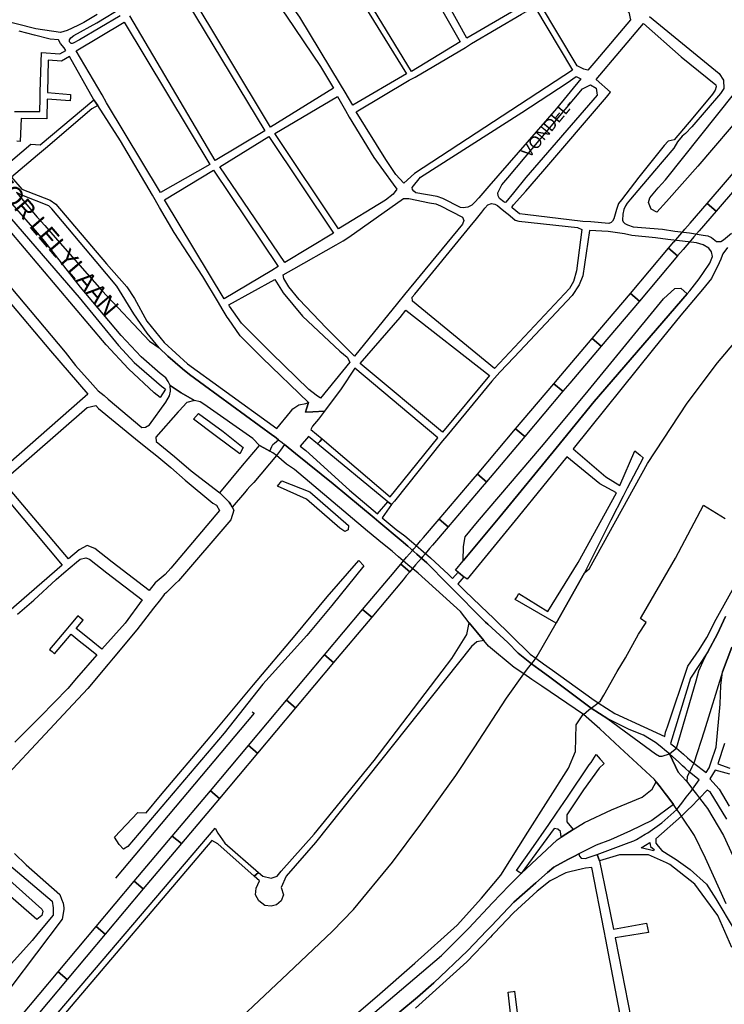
# Model space of a CAD drawing. Header units: metres. Extents: x 89872 to 99175, y 455036 to 468911.
# Tile 68 of 196: x 91815 to 92410, y 463180 to 464013. Entities that reach past the tile are written whole.
import ezdxf
from ezdxf.enums import TextEntityAlignment as Align

# ---------------------------------------------------------------- set-up
doc = ezdxf.new("R2010")
doc.units = ezdxf.units.M
for name, color, linetype in [('Spoorbaandeel', 10, 'Continuous'), ('Straatnamen', 7, 'Continuous'), ('Straatnamen doorgaand', 7, 'Continuous'), ('Wegdeel doorgaand', 1, 'Continuous')]:
    doc.layers.add(name, color=color, linetype=linetype)
doc.layers.add('Waterdeel', color=7, linetype='Continuous', true_color=0x00aaff)
doc.layers.add('Wegdeel', color=7, linetype='Continuous', true_color=0x9a9a9a)

msp = doc.modelspace()

# ---------------------------------------------------------------- linework, layer by layer
at = {"layer": 'Spoorbaandeel', "color": 7, "lineweight": -3}
for points in [[(92403.34, 463850.82), (92395.77, 463857.35), (92428.43, 463895.21), (92436, 463888.68)], [(92338.48, 463774.76), (92330.85, 463781.23), (92363.19, 463819.37), (92370.82, 463812.9)], [(92279.66, 463705.42), (92273.83, 463698.49), (92266.18, 463704.94), (92272.02, 463711.87), (92272.03, 463711.88), (92298.51, 463743.1), (92306.14, 463736.63)], [(92209.37, 463622.04), (92201.72, 463628.49), (92233.95, 463666.71), (92241.6, 463660.27)], [(92163.63, 463568.35), (92161.26, 463565.57), (92157.74, 463561.45), (92155.59, 463558.92), (92154.39, 463557.52), (92149.48, 463551.76), (92146.83, 463548.65), (92144.54, 463545.92), (92136.88, 463552.35), (92139.19, 463555.1), (92139.21, 463555.13), (92141.87, 463558.25), (92146.78, 463564.01), (92147.98, 463565.41), (92150.13, 463567.94), (92153.65, 463572.06), (92156.02, 463574.84), (92169.32, 463590.44), (92176.93, 463583.95)], [(92080.22, 463469.34), (92072.56, 463475.77), (92104.72, 463514.06), (92112.38, 463507.63)], [(92015.9, 463392.77), (92008.25, 463399.2), (92040.4, 463437.49), (92048.06, 463431.06)], [(91951.59, 463316.2), (91943.93, 463322.63), (91976.09, 463360.91), (91983.75, 463354.48)], [(91887.27, 463239.62), (91879.62, 463246.05), (91911.77, 463284.34), (91919.43, 463277.91)], [(91822.96, 463163.05), (91815.3, 463169.48), (91847.46, 463207.77), (91855.12, 463201.34)]]:
    msp.add_lwpolyline(points, close=True, dxfattribs=at)
at = {"layer": 'Spoorbaandeel', "color": 255, "lineweight": -3}
for points in [[(92388.94, 463834.11), (92384.6, 463829.07), (92381.92, 463825.95), (92378.67, 463822.14), (92375.36, 463818.25), (92370.82, 463812.9), (92363.19, 463819.37), (92367.73, 463824.72), (92367.74, 463824.73), (92371.05, 463828.62), (92371.06, 463828.63), (92374.32, 463832.45), (92374.33, 463832.45), (92377.02, 463835.59), (92381.36, 463840.64), (92381.36, 463840.64), (92395.77, 463857.35), (92403.34, 463850.82)], [(92306.14, 463736.63), (92298.51, 463743.1), (92330.85, 463781.23), (92338.48, 463774.76)], [(92241.6, 463660.27), (92233.95, 463666.71), (92266.18, 463704.94), (92273.83, 463698.49)], [(92205.73, 463617.73), (92205.72, 463617.71), (92176.93, 463583.95), (92169.32, 463590.44), (92198.1, 463624.19), (92201.72, 463628.49), (92209.37, 463622.04)], [(92141.58, 463542.4), (92138.93, 463539.25), (92112.38, 463507.63), (92104.72, 463514.06), (92131.28, 463545.68), (92133.92, 463548.83), (92136.88, 463552.35), (92144.54, 463545.92)], [(92048.06, 463431.06), (92040.4, 463437.49), (92072.56, 463475.77), (92080.22, 463469.34)], [(91983.75, 463354.48), (91976.09, 463360.91), (92008.25, 463399.2), (92015.9, 463392.77)], [(91919.43, 463277.91), (91911.77, 463284.34), (91943.93, 463322.63), (91951.59, 463316.2)], [(91855.12, 463201.34), (91847.46, 463207.77), (91879.62, 463246.05), (91887.27, 463239.62)]]:
    msp.add_lwpolyline(points, close=True, dxfattribs=at)
at = {"layer": 'Waterdeel', "lineweight": -3}
for p, q in [((92454.06, 463966.74), (92387.95, 463888.83)), ((92360.47, 463877.24), (92419.14, 463950.75)), ((92387.95, 463888.83), (92361.27, 463858.93)), ((92354.45, 463870.44), (92360.47, 463877.24)), ((92347.4, 463862.03), (92354.45, 463870.44)), ((92346.17, 463858.1), (92347.4, 463862.03)), ((92348.38, 463852.45), (92346.17, 463858.1)), ((92361.27, 463858.93), (92353.29, 463849.99)), ((92353.29, 463849.99), (92348.38, 463852.45)), ((91808.07, 463843.89), (91865.11, 463777.85)), ((91887.99, 463737.82), (91805.29, 463835.86)), ((92358.85, 463776.73), (92368.5, 463785.51)), ((92368.5, 463785.51), (92373.47, 463785.8)), ((92373.47, 463785.8), (92378.9, 463780.97)), ((91865.11, 463777.85), (91898.38, 463737.3)), ((92292.75, 463695.69), (92358.85, 463776.73)), ((92378.9, 463780.97), (92300.35, 463689.84)), ((91906.87, 463717.38), (91887.99, 463737.82)), ((91898.38, 463737.3), (91911.72, 463722.92)), ((91928.63, 463697.26), (91906.87, 463717.38)), ((91911.72, 463722.92), (91934.77, 463702.82)), ((91938.22, 463700.34), (91933.76, 463693.34)), ((91934.77, 463702.82), (91936.88, 463701.43)), ((91936.88, 463701.43), (91938.22, 463700.34)), ((91933.76, 463693.34), (91928.63, 463697.26)), ((92255.75, 463651.51), (92292.75, 463695.69)), ((92300.35, 463689.84), (92274.4, 463658.11)), ((91961.83, 463674.91), (91966.15, 463679.86)), ((91980.05, 463661.02), (91961.83, 463674.91)), ((91966.15, 463679.86), (91986.84, 463664.41)), ((92001.04, 463645.57), (91980.05, 463661.02)), ((91986.84, 463664.41), (92003.82, 463651.13)), ((92274.4, 463658.11), (92268.09, 463650.4)), ((92003.82, 463651.13), (92001.04, 463645.57)), ((92201.64, 463588.32), (92255.75, 463651.51)), ((92268.09, 463650.4), (92220.65, 463592.41)), ((92032.85, 463618.39), (92036.56, 463622.71)), ((92057.24, 463607.27), (92032.85, 463618.39)), ((92036.56, 463622.71), (92060.02, 463613.45)), ((92060.02, 463613.45), (92092.75, 463585.03)), ((92085.34, 463582.87), (92057.24, 463607.27)), ((92220.65, 463592.41), (92189.51, 463555.26)), ((92092.75, 463585.03), (92092.45, 463581.32)), ((92191.26, 463575.44), (92201.64, 463588.32)), ((92089.67, 463580.09), (92085.34, 463582.87)), ((92092.45, 463581.32), (92089.67, 463580.09)), ((92189.8, 463567.25), (92191.26, 463575.44)), ((92189.51, 463555.26), (92189.8, 463567.25)), ((92074.85, 463524.79), (92101.4, 463555.38)), ((92105.64, 463551.13), (92078.55, 463517.38)), ((92101.4, 463555.38), (92105.64, 463551.13)), ((92047.67, 463492.05), (92074.85, 463524.79)), ((92078.55, 463517.38), (92057.55, 463492.05)), ((92012.52, 463450.35), (92047.67, 463492.05)), ((92057.55, 463492.05), (92020.49, 463450.87)), ((91976.03, 463406.49), (92012.52, 463450.35)), ((92020.49, 463450.87), (91987.61, 463409.47)), ((91987.61, 463409.47), (91906.35, 463313.72)), ((91933.89, 463356.76), (91976.03, 463406.49)), ((91921.84, 463342.24), (91933.89, 463356.76)), ((91894.98, 463321.55), (91914.74, 463342.55)), ((91914.74, 463342.55), (91921.84, 463342.24)), ((91898.99, 463315.37), (91894.98, 463321.55)), ((91902.78, 463311.59), (91898.99, 463315.37)), ((91906.35, 463313.72), (91902.78, 463311.59)), ((91829.52, 463252.05), (91793.39, 463283.55)), ((91803.89, 463287.57), (91833.84, 463260.7)), ((91833.84, 463260.7), (91834.46, 463259.15)), ((91834.46, 463259.15), (91833.84, 463255.45)), ((91833.84, 463255.45), (91829.52, 463252.05))]:
    msp.add_line(p, q, dxfattribs=at)
for points in [[(91978.19, 463146.68), (92041.57, 463206.41), (92079.24, 463242.32), (92097.01, 463260.45), (92130.06, 463300.61), (92153.87, 463332.61), (92183.33, 463373.66), (92198.8, 463397.22), (92226.36, 463439.25), (92240.75, 463459.65), (92244.06, 463463.93), (92247.43, 463468.28), (92248.91, 463470.19), (92250.99, 463472.89), (92252.24, 463474.51), (92268.08, 463502.47), (92292.13, 463545.06), (92296.42, 463548.76), (92345.25, 463637.47), (92378.73, 463688.38), (92404.47, 463722.61), (92435.18, 463758.89)], [(92070, 463147.04), (92116.91, 463187.22), (92148.89, 463215.3), (92184.43, 463247.29), (92205.04, 463270.04), (92221.38, 463289.59), (92244.13, 463325.85), (92278.6, 463379.89), (92284.64, 463394.11), (92284.99, 463416.5), (92290.68, 463425.03), (92291.19, 463425.44), (92295.88, 463429.15), (92297.76, 463430.64), (92301.08, 463433.26), (92303.54, 463435.21), (92305.53, 463436.78), (92308.42, 463441.74), (92319.71, 463461.69), (92326.73, 463473.17), (92337.77, 463493.18), (92344.15, 463503.06), (92339.35, 463506.51), (92342.19, 463511.39), (92365.83, 463552.15), (92368.87, 463557.38), (92392.67, 463602.18), (92410.86, 463590.87)]]:
    msp.add_lwpolyline(points, dxfattribs=at)
at = {"layer": 'Wegdeel'}
for p, q in [((92192.65, 463492.83), (92194.83, 463502.84)), ((92194.83, 463502.84), (92201.65, 463494.47)), ((92179.97, 463472.7), (92192.65, 463492.83)), ((92201.65, 463494.47), (92207.08, 463487.8)), ((92201.29, 463486.68), (92196.68, 463482.77)), ((92207.08, 463487.8), (92201.29, 463486.68)), ((92196.68, 463482.77), (92064.81, 463317.07)), ((92171.9, 463462.08), (92179.97, 463472.7)), ((92114.51, 463386.54), (92171.9, 463462.08)), ((92297.79, 463384.86), (92302.08, 463391.55)), ((92302.08, 463391.55), (92305.44, 463387.7)), ((92063.66, 463324.33), (92114.51, 463386.54)), ((92296.01, 463382.73), (92297.79, 463384.86)), ((92308.66, 463384.01), (92304.54, 463379.89)), ((92305.44, 463387.7), (92308.66, 463384.01)), ((92277.89, 463355.36), (92296.01, 463382.73)), ((92304.54, 463379.89), (92291.25, 463361.6)), ((92291.25, 463361.6), (92277.17, 463340.59)), ((92268.52, 463341.81), (92277.89, 463355.36)), ((92261.92, 463332.24), (92268.52, 463341.81)), ((92277.17, 463340.59), (92277.18, 463335.83)), ((92277.18, 463335.83), (92277.18, 463334.74)), ((92277.18, 463334.74), (92282.66, 463328.07)), ((91847.43, 463173.48), (91980.2, 463329.28)), ((91980.2, 463329.28), (91982.38, 463324.99)), ((91982.38, 463324.99), (91988.22, 463316.51)), ((92266.54, 463329.05), (92238.63, 463291)), ((92247.12, 463310.82), (92261.92, 463332.24)), ((92269.59, 463328.5), (92266.54, 463329.05)), ((92271.76, 463326.4), (92269.59, 463328.5)), ((92272.43, 463321.62), (92271.76, 463326.4)), ((92282.66, 463328.07), (92276.31, 463324.06)), ((91977.3, 463318.73), (91845.7, 463163.99)), ((91982.46, 463315.95), (91977.3, 463318.73)), ((92036.01, 463293.04), (92063.66, 463324.33)), ((92064.81, 463317.07), (92040.04, 463288.57)), ((92276.31, 463324.06), (92272.43, 463321.62)), ((92013.17, 463288.59), (91982.46, 463315.95)), ((91988.22, 463316.51), (92016.6, 463291.92)), ((92234.66, 463293.49), (92247.12, 463310.82)), ((92266.16, 463296.35), (92278.14, 463302.73)), ((92278.14, 463302.73), (92283.73, 463305.72)), ((92283.73, 463305.72), (92287.28, 463307.61)), ((92287.28, 463307.61), (92287.8, 463305.63)), ((92287.8, 463305.63), (92289.25, 463303.88)), ((92289.25, 463303.88), (92293.04, 463303.59)), ((92293.04, 463303.59), (92295.33, 463304.43)), ((92295.33, 463304.43), (92302.74, 463307.14)), ((92302.74, 463307.14), (92303.88, 463304.03)), ((92303.88, 463304.03), (92304.79, 463301.53)), ((92304.79, 463301.53), (92311.32, 463270.15)), ((92014.69, 463290.06), (92016.6, 463291.92)), ((92016.6, 463291.92), (92014.69, 463290.06)), ((92016.6, 463291.92), (92020.47, 463288.57)), ((92032.56, 463288.57), (92036.01, 463293.04)), ((92236.99, 463291.96), (92234.66, 463293.49)), ((92238.63, 463291), (92236.99, 463291.96)), ((92250.88, 463283.2), (92260.88, 463291.8)), ((92260.88, 463291.8), (92266.16, 463296.35)), ((92279.79, 463292.35), (92276.25, 463291.53)), ((92290.55, 463294.83), (92279.79, 463292.35)), ((92292.85, 463295.36), (92290.55, 463294.83)), ((92298.44, 463295.92), (92292.85, 463295.36)), ((92308.68, 463242.46), (92298.44, 463295.92)), ((92013.17, 463288.59), (92014.69, 463290.06)), ((92014.69, 463290.06), (92013.17, 463288.59)), ((92017.59, 463284.66), (92013.17, 463288.59)), ((92014.71, 463278.52), (92017.59, 463284.66)), ((92020.47, 463288.57), (92027.52, 463286.99)), ((92027.52, 463286.99), (92032.56, 463288.57)), ((92040.04, 463288.57), (92036.01, 463279.07)), ((92262.99, 463284.88), (92252.03, 463276.14)), ((92276.25, 463291.53), (92262.99, 463284.88)), ((92014.13, 463272.93), (92014.71, 463278.52)), ((92036.01, 463279.07), (92037.74, 463272.93)), ((92252.03, 463276.14), (92232.23, 463257.72)), ((92232.4, 463266.84), (92250.88, 463283.2)), ((92017.01, 463267.9), (92014.13, 463272.93)), ((92022.04, 463263.95), (92017.01, 463267.9)), ((92036.01, 463267.9), (92031.98, 463264.55)), ((92037.74, 463272.93), (92036.01, 463267.9)), ((92213.49, 463246.71), (92232.4, 463266.84)), ((92311.32, 463270.15), (92316.49, 463243.96)), ((92027.38, 463263.43), (92022.04, 463263.95)), ((92031.98, 463264.55), (92027.38, 463263.43)), ((92232.23, 463257.72), (92215.86, 463240.55)), ((92193.31, 463225.61), (92209.6, 463242.65)), ((92209.6, 463242.65), (92213.49, 463246.71)), ((92310.09, 463235.13), (92308.68, 463242.46)), ((92316.49, 463243.96), (92344.54, 463248.95)), ((92344.54, 463248.95), (92345.43, 463244.91)), ((92345.43, 463244.91), (92346.27, 463241.13)), ((92212.65, 463237.19), (92192.64, 463216.2)), ((92214.12, 463238.73), (92212.65, 463237.19)), ((92215.86, 463240.55), (92214.12, 463238.73)), ((92324.37, 463160.61), (92310.09, 463235.13)), ((92346.27, 463241.13), (92317.93, 463236.64)), ((92317.93, 463236.64), (92321.04, 463220.89)), ((92164.88, 463198.59), (92193.31, 463225.61)), ((92321.04, 463220.89), (92331.28, 463169)), ((92192.64, 463216.2), (92149.48, 463177.12)), ((92151.02, 463186.5), (92164.88, 463198.59)), ((92121.17, 463161.62), (92151.02, 463186.5))]:
    msp.add_line(p, q, dxfattribs=at)
for points in [[(92192.65, 463997.04), (92109.79, 464147.53), (92156.22, 464168.09), (92235.84, 464021.92)], [(92146.07, 463968.77), (92054.54, 464119.35), (92086.19, 464134.88), (92102.36, 464142.7), (92187.17, 463993.75)], [(92096.37, 463940.32), (92090, 463951.47), (92085.92, 463957.93), (92051.71, 464014.72), (92009.85, 464073.39), (92005.88, 464078.94), (92002.77, 464083.3), (92000.79, 464089.09), (92010.55, 464097.45), (92049.36, 464116.56), (92141.89, 463966.78)], [(92026.96, 463921.64), (91955.77, 464040.57), (91958.99, 464041.96), (91966.38, 464046.42), (92003.39, 464068.78), (92040.29, 464015.65), (92069.01, 463973.02), (92080.23, 463954.62)], [(92285.93, 463973.48), (92254.24, 464026.87), (92282.98, 464043.8), (92287.68, 464045.31), (92295.14, 464047.7), (92329.54, 464018.94), (92330.98, 464012.53), (92301.64, 463977.93), (92295.01, 463969.9), (92291.43, 463970.66)], [(92282.04, 463969.87), (92148.53, 463882.52), (92139.65, 463874.39), (92132.67, 463881.74), (92124.31, 463894.48), (92099.35, 463934.75), (92143.88, 463961.61), (92148.96, 463964.1), (92191.72, 463989.19), (92196.63, 463992.47), (92239.03, 464017.35), (92242.85, 464019.62), (92249.78, 464023.73)], [(91933.9, 463866.51), (91888.25, 463942.43), (91884.56, 463949.2), (91862.66, 463986.24), (91903.38, 464010.36), (91975.6, 463890.26)], [(92290.67, 463842.14), (92241.96, 463847.82), (92237.18, 463848.54), (92230.93, 463853.51), (92230.93, 463854.38), (92232.17, 463856.23), (92242.48, 463867.54), (92257.03, 463884.41), (92310.62, 463947.05), (92314.15, 463951.37), (92301.86, 463961.9), (92341.92, 464009.34), (92373.83, 463981.09), (92403.2, 463957.52), (92403.28, 463955.83), (92402.56, 463952.99), (92400.37, 463949.52), (92383.71, 463929.61), (92367.85, 463911), (92362.75, 463910), (92359.52, 463906.17), (92337.93, 463879.4), (92323.26, 463860.25), (92320.81, 463857.24), (92319.04, 463852.16), (92316.86, 463844.32), (92315.83, 463842.4), (92314.67, 463841.11), (92312.75, 463840.37), (92297.56, 463841.68)], [(92285.03, 463964.49), (92289.04, 463962.49), (92268.4, 463937.4), (92211.44, 463872.02), (92202.75, 463862.02), (92199.46, 463858.24), (92196.86, 463855.82), (92193.57, 463854.26), (92189.76, 463853.56), (92187.51, 463853.74), (92172.44, 463861.53), (92167.76, 463863.26), (92149.75, 463866.38), (92147.84, 463867.59), (92146.8, 463869.15), (92146.51, 463870.84), (92153.58, 463879.37), (92239.12, 463934.07), (92277.46, 463959.11)], [(92290.57, 463954.21), (92297.2, 463957.52), (92301.97, 463954.73), (92302.73, 463948.9), (92242.51, 463879.09), (92232.17, 463866.12), (92225.68, 463858.39), (92224.7, 463858.18), (92223.88, 463858.59), (92220.42, 463861.36), (92219.21, 463863.78), (92218.86, 463866.21), (92222.28, 463872.98), (92227.35, 463878.85)], [(92084.35, 463835.83), (92030.56, 463916.49), (92083.55, 463947.73), (92090.19, 463935.93), (92093.42, 463930.18), (92114.24, 463896.19), (92130.43, 463873.53), (92133.64, 463869.42), (92130.43, 463865.19), (92123.94, 463859.94)], [(92038.89, 463807.49), (91984.09, 463888.34), (92025.47, 463913.99), (92079.97, 463832.25)], [(91987.84, 463776.6), (91937.46, 463860.24), (91978.71, 463885.35), (92033.49, 463804.04), (92028.07, 463800.72)], [(92097.9, 463728.15), (92073.92, 463752.14), (92051.22, 463776.23), (92042.34, 463786.82), (92038.15, 463793.82), (92037.61, 463796.93), (92046.51, 463801.99), (92082.46, 463822.43), (92088.12, 463825.65), (92093.13, 463828.73), (92139.18, 463861.36), (92143.86, 463861.36), (92161.18, 463857.89), (92166.55, 463856.85), (92170.36, 463855.3), (92189.03, 463845.81), (92190.17, 463842.95), (92188.94, 463839.86), (92140.1, 463780.31), (92134.11, 463772.92)], [(92289.95, 463835.17), (92285.26, 463800.44), (92282.77, 463791.38), (92279.49, 463785.51), (92216.04, 463717.88), (92146.93, 463774.71), (92146.63, 463778.04), (92148.71, 463780.64), (92195.62, 463837.71), (92201.02, 463844.28), (92205.38, 463849.9), (92207.95, 463853.22), (92210.55, 463856.16), (92213.66, 463857.2), (92216.44, 463856.68), (92218.51, 463855.64), (92220.9, 463853.67), (92226.87, 463848.76), (92227.28, 463848.43), (92233.67, 463843.04), (92236.75, 463842.4), (92286.3, 463836.88)], [(92069.01, 463692.57), (92065.38, 463695.19), (92059.27, 463700.16), (92027.76, 463730.82), (92002.3, 463756.17), (91992.11, 463770.38), (91991.59, 463771.73), (92030.53, 463792.91), (92037.64, 463781.79), (92054, 463762.02), (92085.49, 463732.42), (92091.6, 463727.45), (92093.82, 463723.13)], [(92172.15, 463664.03), (92102.7, 463721.93), (92136.29, 463760.78), (92141.19, 463767.19), (92211.86, 463711.91)], [(91865.14, 463564.62), (91856.28, 463556.96), (91800.83, 463622.64), (91872.08, 463684.93), (91879.29, 463686.46), (91881.56, 463683.89), (91912.84, 463658.45), (91922.88, 463650.28), (91926.96, 463646.96), (91930.72, 463643.91), (91942.7, 463634.16), (91954.74, 463623.35), (91978.12, 463603.87), (91981.16, 463602.25), (91983.79, 463597.76), (91942.82, 463549.03), (91937.78, 463543.62), (91929.51, 463536.52), (91924.25, 463530.16), (91893.13, 463554.14), (91878.61, 463565.57), (91872.13, 463568.04)], [(91805.87, 463512.28), (91748.17, 463579.89), (91794.26, 463618.82), (91850.83, 463551.66)], [(92350.36, 463310.24), (92340.12, 463312.71), (92347.31, 463317.21), (92347.79, 463313.67), (92350.94, 463311.11)]]:
    msp.add_lwpolyline(points, close=True, dxfattribs=at)
for points in [[(91948.81, 464040.19), (92021.97, 463918.57), (91980.16, 463893.58), (91908.01, 464015.91)], [(91880.42, 464017.08), (91869.23, 464010.32), (91864.18, 464007.61), (91855.23, 464003.38), (91849.6, 464001.72), (91828.77, 464004.96), (91795.14, 464013.41)], [(91899.81, 464015.95), (91865.66, 463995.43), (91860.24, 463992.67), (91859.26, 463992.6), (91858.51, 463992.54), (91857.04, 463993.9), (91857.15, 463995.56), (91858.14, 463997.22), (91860.74, 463999.24), (91880.3, 464009.83), (91902.45, 464023.36)], [(92347.08, 464015.24), (92405.86, 463967.12), (92409.56, 463961.56), (92409.87, 463954.46), (92406.92, 463950.15), (92382.9, 463922.17), (92377.39, 463916.34), (92374.72, 463914.16), (92370.68, 463909.22), (92367.52, 463904.13), (92351.26, 463884.79), (92331.04, 463860.76), (92328.29, 463857.61), (92326.75, 463855.34), (92325.37, 463852.1), (92324.56, 463848.14), (92324.32, 463843.04), (92324.89, 463841.75), (92326.18, 463840.29), (92327.31, 463839.73), (92328.57, 463839.25), (92333.26, 463837.61), (92358.11, 463835.47), (92368.44, 463833.99), (92380.81, 463832.33), (92392.25, 463830.61), (92396.42, 463829.83), (92399.4, 463828.38), (92403.54, 463825.11), (92407.39, 463825.15), (92409.55, 463826.66), (92416.45, 463832.1)], [(91810.66, 463935.08), (91831.95, 463934.88), (91832.26, 463946.07), (91832.42, 463951.61), (91833.34, 463984.84), (91848.86, 463983.64), (91853.92, 463986.56), (91852.45, 463988.79), (91849.61, 463992.47), (91847.9, 463995.56), (91840.8, 463996.17), (91827.45, 463999.63), (91814.55, 464002.97)], [(92412.87, 463820.04), (92409.03, 463814.81), (92408.42, 463813.28), (92407.17, 463810.17), (92405.93, 463807.06), (92399.34, 463793.89), (92391.79, 463784.59), (92373.59, 463762.77), (92350.36, 463734.31), (92282.65, 463649.88), (92310.28, 463626.16), (92321.98, 463619.01), (92334.58, 463648.14), (92339.08, 463644.46), (92341.65, 463642.36), (92328.08, 463616.65), (92324.66, 463609.93), (92314.24, 463589.49), (92292.13, 463545.06), (92268.08, 463502.47), (92233.6, 463522.45), (92234.94, 463524.61), (92236.79, 463527.61), (92261.12, 463512.37), (92286.68, 463553.67), (92319.13, 463612.66), (92305.21, 463620.36), (92277.1, 463643.03), (92236.15, 463592.41), (92192.92, 463539.69), (92190.27, 463541.78), (92187.41, 463544.03), (92185.52, 463545.52), (92183.09, 463547.44), (92189.51, 463555.26), (92220.65, 463592.41), (92268.09, 463650.4), (92274.4, 463658.11), (92300.35, 463689.84), (92378.9, 463780.97), (92380.99, 463783.4), (92389.06, 463793.62), (92397.44, 463805.97), (92398.02, 463806.83), (92400.23, 463812.54), (92399.5, 463816.27), (92397.29, 463819.35), (92392.48, 463822.23), (92386.84, 463823.88), (92374.86, 463825.38), (92362.53, 463826.93), (92352.01, 463828.25), (92332.11, 463830.31), (92325.78, 463831.55), (92312.02, 463833.5), (92296.41, 463834.28), (92290.74, 463796.16), (92287.55, 463788.4), (92281.68, 463779.54), (92232.64, 463727.31), (92220.52, 463714.6), (92213.95, 463707.03), (92175.84, 463660.94), (92172.06, 463656.56), (92131.54, 463605.7), (92128.96, 463602.71), (92127.11, 463604.21), (92125.88, 463605.21), (92066.6, 463654.03), (92068.58, 463656.14), (92070.63, 463658.33), (92127.86, 463609.18), (92168.36, 463659.26), (92098.01, 463718.06), (92086.58, 463700.55), (92072.51, 463681.77), (92062.76, 463681.24), (92056.42, 463680.9), (92057.22, 463683.56), (92058.84, 463688.93), (92019.96, 463726.85), (92001.37, 463745.36), (91991.28, 463759.66), (91990.25, 463761.11), (91985.93, 463768.34), (91982.91, 463773.54), (91969.72, 463795.4), (91945.63, 463832.77), (91933.24, 463853.87), (91927.11, 463864.31), (91900.09, 463910.3), (91881.02, 463939.96), (91879.59, 463942.11), (91877.77, 463944.86), (91857.1, 463981.45), (91850.25, 463977.5), (91839.17, 463978.36), (91838.41, 463951.1), (91858.04, 463949.43), (91857.85, 463947.14), (91857.57, 463943.91), (91838.26, 463945.55), (91837.8, 463928.81), (91816.38, 463929.02), (91815.45, 463909.71), (91812.45, 463909.94)], [(91801.72, 463888), (91824.44, 463907.52), (91832.4, 463906.86), (91877.77, 463944.86), (91879.59, 463942.11), (91881.02, 463939.96), (91876.05, 463937.17), (91836.72, 463903.73), (91830.15, 463898.15), (91808.22, 463879.49), (91816.84, 463869.28), (91840.86, 463859.97), (91845.44, 463856.81), (91888.36, 463806.34), (91905.4, 463786.8), (91911.96, 463776.95), (91922.35, 463757.89), (91937.11, 463739.84), (91956.79, 463721.6), (91986.28, 463700.35), (92032.1, 463666.98), (92043.75, 463681.22), (92045.66, 463683.56), (92050.91, 463686.96), (92056.78, 463688.2), (92058.84, 463688.93), (92057.22, 463683.56), (92056.42, 463680.9), (92062.76, 463681.24), (92072.51, 463681.77), (92067.29, 463675), (92062.37, 463669.01), (92060.82, 463666.33), (92070.63, 463658.33), (92068.58, 463656.14), (92066.6, 463654.03), (92058.93, 463660.35), (92051.83, 463652.11), (92056.78, 463648.35), (92093.53, 463614.99), (92117.24, 463594.97), (92125.88, 463605.21), (92127.11, 463604.21), (92128.96, 463602.71), (92121.23, 463591.6), (92133.02, 463581.65), (92140.42, 463576.25), (92146.06, 463571.43), (92153.94, 463564.69), (92162.14, 463557.68), (92177.28, 463543.63), (92180.76, 463540.15), (92185.52, 463545.52), (92187.41, 463544.03), (92190.27, 463541.78), (92185.04, 463535.87), (92191.29, 463529.63), (92210.52, 463511.14), (92215.01, 463507.12), (92246.1, 463476.26), (92250.99, 463472.89), (92257.37, 463468.29), (92264.99, 463462.81), (92298.33, 463438.81), (92303.54, 463435.21), (92317.69, 463426.3), (92342.12, 463414.9), (92360.04, 463406.76), (92360.66, 463410.52), (92362.38, 463414.83), (92379.46, 463466.2), (92388.93, 463480.05), (92395.35, 463490.34), (92403.49, 463505.94), (92430.65, 463554.99)], [(92416.62, 463228.47), (92404.75, 463255.57), (92385.4, 463281.96), (92364.29, 463298.68), (92361.35, 463299.97), (92346.26, 463306.6), (92333.66, 463306.6), (92321.64, 463306.6), (92304.79, 463301.53), (92303.88, 463304.03), (92302.74, 463307.14), (92329.84, 463317.03), (92333.67, 463318.43), (92335.98, 463319.78), (92343.29, 463324.06), (92345.6, 463325.42), (92347.51, 463326.76), (92357.38, 463333.71), (92370.2, 463345.11), (92374.32, 463350.46), (92378.1, 463355.38), (92382.15, 463360.64), (92383.46, 463362.35), (92389.03, 463370.01), (92380.82, 463376.73), (92377.18, 463380.04), (92374.94, 463382.09), (92371.69, 463385.05), (92363.98, 463392.09), (92361.37, 463394.17), (92355.93, 463398.51), (92352.1, 463401.55), (92341.86, 463407.8), (92330, 463412.79), (92311.76, 463421.79), (92297.76, 463430.64), (92261.62, 463457.66), (92253.68, 463463.61), (92247.43, 463468.28), (92236.15, 463477.14), (92227.23, 463486.21), (92210.4, 463501.7), (92208.6, 463503.36), (92205.97, 463505.78), (92180.91, 463531.21), (92176.66, 463535.52), (92158.82, 463553.62), (92150.59, 463560.76), (92142.76, 463567.55), (92137.18, 463572.39), (92118.38, 463588.11), (92114.31, 463591.51), (92079.94, 463620.24), (92048.12, 463645.97), (92038.8, 463653.51), (92035.23, 463648.8), (92031.85, 463644.33), (92012.82, 463621.32), (92009.37, 463617.91), (92007.25, 463615.41), (92004.94, 463612.71), (91994.57, 463600.52), (91993.03, 463602.99), (91991.97, 463604.69), (91991.5, 463605.45), (91986.71, 463610.2), (91984.06, 463612.83), (92003.35, 463635.87), (92017.53, 463652.82), (92021.18, 463650.83), (92026.32, 463648.02), (92028.03, 463651.81), (92028.88, 463653.68), (92030.27, 463654.79), (92033.69, 463657.51), (92030.12, 463660.3), (92028.97, 463661.21), (91971.12, 463703.43), (91958.31, 463712.78), (91952.6, 463717.63), (91940.26, 463728.1), (91932.88, 463735.21), (91922.68, 463747.71), (91911.38, 463763.94), (91896.98, 463787.27), (91879.47, 463808.1), (91842.17, 463852.81), (91839.72, 463855.25), (91816.9, 463864.26), (91812.27, 463866.5)], [(91765.93, 463821.63), (91840.96, 463732.69), (91872.58, 463696.01), (91867.99, 463692), (91795.64, 463628.86)], [(91789.39, 463807.45), (91853.31, 463731.46), (91862.11, 463720.34), (91874.52, 463706.52), (91881.25, 463699.03), (91886.28, 463694.84), (91889.75, 463691.94), (91918.15, 463668.03), (91921.4, 463668.14), (91924.79, 463670.3), (91938.52, 463689.36), (91941.5, 463694.74), (91942.49, 463698.63), (91942.19, 463703.43), (91951.28, 463697.16), (91962.57, 463690.64), (91956.29, 463689.14), (91949.61, 463681.91), (91949.01, 463681.25), (91930.04, 463659.8), (91930.35, 463656.09), (91945.79, 463643.42), (91959.98, 463631.36), (91984.06, 463612.83), (91986.71, 463610.2), (91991.5, 463605.45), (91991.97, 463604.69), (91993.03, 463602.99), (91994.57, 463600.52), (91995.87, 463598.16), (91993.27, 463589.81), (91949.17, 463538.39), (91946.63, 463536.11), (91942.02, 463531.49), (91939.11, 463528.58), (91937.13, 463526.65), (91933.95, 463522.59), (91928.16, 463515.16), (91913.97, 463496.99), (91893.88, 463472.93), (91889.7, 463467.93), (91872.58, 463447.43), (91856.07, 463429.66), (91781.54, 463350.15)], [(91813.06, 463510.14), (91826.89, 463522.02), (91845.73, 463539.31), (91852.4, 463545.02), (91862.91, 463554.01), (91865.95, 463556.61), (91870.89, 463557.85), (91873.98, 463556.61), (91888.49, 463545.18), (91918.54, 463522.28), (91904.04, 463502.65), (91884.46, 463480.52), (91876.89, 463486.62), (91869.4, 463492.65), (91862.64, 463498.1), (91868.53, 463505.09), (91866.18, 463507.08), (91864.21, 463508.74), (91858.23, 463501.65), (91854.02, 463496.67), (91840.19, 463480.29), (91842.36, 463478.47), (91844.52, 463476.64), (91858.43, 463493.12), (91865.23, 463487.65), (91872.73, 463481.6), (91880.14, 463475.63), (91862.92, 463456.17), (91855.59, 463447.21), (91832.52, 463423.7), (91810.8, 463402.03)], [(92411.18, 463508.29), (92404.41, 463493.48), (92396.29, 463478.18), (92381.68, 463456), (92364.73, 463400.87), (92369.88, 463397.01), (92375.65, 463391.91), (92379.19, 463388.79), (92381.15, 463387.06), (92384.5, 463384.1), (92394.94, 463376.21), (92397.35, 463380.16), (92399.13, 463385.41), (92403.31, 463397.77), (92406.87, 463433.94), (92407.42, 463449.83), (92408.79, 463461.34), (92416.62, 463482.23)], [(92410.48, 463400.75), (92404.67, 463383.76), (92414.79, 463380)], [(92414.99, 463374.93), (92402.58, 463378.4), (92398.12, 463370.95), (92405.93, 463362.32), (92414.33, 463347.75)], [(92412.45, 463336.97), (92398.28, 463360.05), (92395.66, 463361.36), (92389.28, 463354.68), (92387.18, 463352.54), (92383.53, 463348.84), (92378.71, 463343.95), (92374.11, 463339.28), (92352.44, 463320.32), (92352.42, 463319.78), (92352.29, 463316.69), (92354.48, 463314.01), (92357.53, 463310.28), (92364.92, 463305.59), (92369.46, 463302.72), (92381.38, 463294.47), (92395.06, 463281.81), (92403.06, 463269.59), (92418.62, 463243.74)], [(91798.2, 463304.77), (91842.41, 463267.7), (91843.41, 463261.93), (91843.41, 463255.76), (91830.28, 463240.11), (91825.6, 463234.25), (91795.23, 463200.78)], [(91810.49, 463307.93), (91820.41, 463298.38), (91848.95, 463273.23), (91850.37, 463269.34), (91851.61, 463265.92), (91852.15, 463262.02), (91852.15, 463260.51), (91850.9, 463252.43), (91807.6, 463194.9)], [(92231.6, 463154.83), (92227.76, 463190.62), (92229.63, 463190.92), (92231.74, 463191.26), (92232.88, 463191.45), (92238.34, 463148.34)]]:
    msp.add_lwpolyline(points, dxfattribs=at)
at = {"layer": 'Wegdeel doorgaand', "lineweight": -3}
for p, q in [((92013.01, 463426.4), (91896.02, 463287)), ((92011.29, 463427.63), (92013.01, 463426.4))]:
    msp.add_line(p, q, dxfattribs=at)
at = {"layer": 'Wegdeel doorgaand'}
for points in [[(92411.79, 463265.41), (92394.27, 463303.81), (92385.03, 463323.01), (92374.11, 463339.28), (92372.01, 463342.41), (92370.2, 463345.11), (92367.4, 463349.23), (92362.41, 463355.76), (92360.3, 463358.51), (92355.92, 463364.22), (92352.79, 463368.3), (92351.27, 463370.29), (92340.38, 463380.43), (92322.1, 463397.45), (92305.07, 463413.3), (92291.19, 463425.44), (92256.04, 463449.28), (92247.73, 463454.91), (92240.75, 463459.65), (92232.65, 463465.15), (92210.96, 463483.03), (92207.08, 463487.8), (92201.65, 463494.47), (92194.83, 463502.84), (92187.46, 463512.31), (92151.51, 463544.71), (92143.02, 463551.88), (92135.1, 463558.57), (92129.52, 463563.28), (92121.47, 463569.82), (92108.68, 463580.38), (92047.05, 463632.29), (92040.53, 463636.83), (92031.85, 463644.33), (92028.76, 463646.39), (92026.32, 463648.02), (92021.18, 463650.83), (92017.53, 463652.82), (92011.98, 463658.71), (91970.64, 463687.64), (91967.38, 463689.57), (91962.57, 463690.64), (91951.28, 463697.16), (91942.19, 463703.43), (91940.5, 463706.92), (91938.34, 463709.94), (91933.63, 463713.67), (91917.48, 463727.65), (91900.73, 463745.61), (91866.38, 463786.59), (91836.14, 463825.12), (91830.13, 463832.44), (91796.6, 463870.43)], [(91812.27, 463866.5), (91829.79, 463845.78), (91836.12, 463838.57), (91842.98, 463830.77), (91878.25, 463790.64), (91884.53, 463783.81), (91924.55, 463740.74), (91932.88, 463735.21), (91940.26, 463728.1), (91952.6, 463717.63), (91958.31, 463712.78), (91971.12, 463703.43), (92028.97, 463661.21), (92030.12, 463660.3), (92033.69, 463657.51), (92036.64, 463655.2), (92038.8, 463653.51), (92048.12, 463645.97), (92079.94, 463620.24), (92114.31, 463591.51), (92118.38, 463588.11), (92137.18, 463572.39), (92142.76, 463567.55), (92150.59, 463560.76), (92158.82, 463553.62), (92176.66, 463535.52), (92180.91, 463531.21), (92205.97, 463505.78), (92208.6, 463503.36), (92210.4, 463501.7), (92227.23, 463486.21), (92236.15, 463477.14), (92247.43, 463468.28), (92253.68, 463463.61), (92261.62, 463457.66), (92297.76, 463430.64), (92311.76, 463421.79), (92352.01, 463392.1), (92355.5, 463390.12), (92357.71, 463390.12), (92363.98, 463392.09), (92369.05, 463381.38), (92371.33, 463376.58), (92373.82, 463373.91), (92378.54, 463368.85), (92383.46, 463362.35), (92386.74, 463358.03), (92389.28, 463354.68), (92396.04, 463345.76), (92409.61, 463323.14), (92431.47, 463275.25)], [(92416.62, 463482.23), (92408.79, 463461.34), (92393.26, 463411.14), (92384.5, 463384.1), (92382.9, 463380.89), (92380.82, 463376.73), (92378.77, 463373.04), (92378.54, 463368.85), (92373.82, 463373.91), (92371.33, 463376.58), (92369.05, 463381.38), (92363.98, 463392.09), (92367.34, 463394.89), (92369.88, 463397.01), (92386.38, 463453.71), (92388.79, 463462.16), (92393.45, 463472.84), (92396.29, 463478.18), (92404.41, 463493.48), (92411.18, 463508.29)], [(92086.92, 463149.71), (92171.28, 463221.7), (92194.38, 463244.8), (92214.28, 463266.13), (92228.36, 463280.79), (92235.88, 463288.15), (92238.63, 463291), (92269, 463319.46), (92272.43, 463321.62), (92276.31, 463324.06), (92282.66, 463328.07), (92292.1, 463334.03), (92314.84, 463344.7), (92340.79, 463355.36), (92349.32, 463362.11), (92352.79, 463368.3), (92355.92, 463364.22), (92360.3, 463358.51), (92362.41, 463355.76), (92367.4, 463349.23), (92349.14, 463335.81), (92331.01, 463326.92), (92313.96, 463319.45), (92301.87, 463314.83), (92293.55, 463310.71), (92287.28, 463307.61), (92283.73, 463305.72), (92278.14, 463302.73), (92266.16, 463296.35), (92260.88, 463291.8), (92250.88, 463283.2), (92232.4, 463266.84), (92213.49, 463246.71), (92209.6, 463242.65), (92193.31, 463225.61), (92164.88, 463198.59), (92151.02, 463186.5), (92121.17, 463161.62)]]:
    msp.add_lwpolyline(points, dxfattribs=at)

# ---------------------------------------------------------------- texts
at = {"layer": 'Straatnamen'}
msp.add_text('VONDEL-', height=10, rotation=50.30422, dxfattribs=at).set_placement((92260.65, 463921), align=Align.MIDDLE_CENTER)
at = {"layer": 'Straatnamen doorgaand'}
msp.add_text('DOCTOR LELYLAAN', height=15, rotation=310.55488, dxfattribs=at).set_placement((91831.06, 463839.38), align=Align.MIDDLE_CENTER)

doc.saveas('drawing.dxf')
